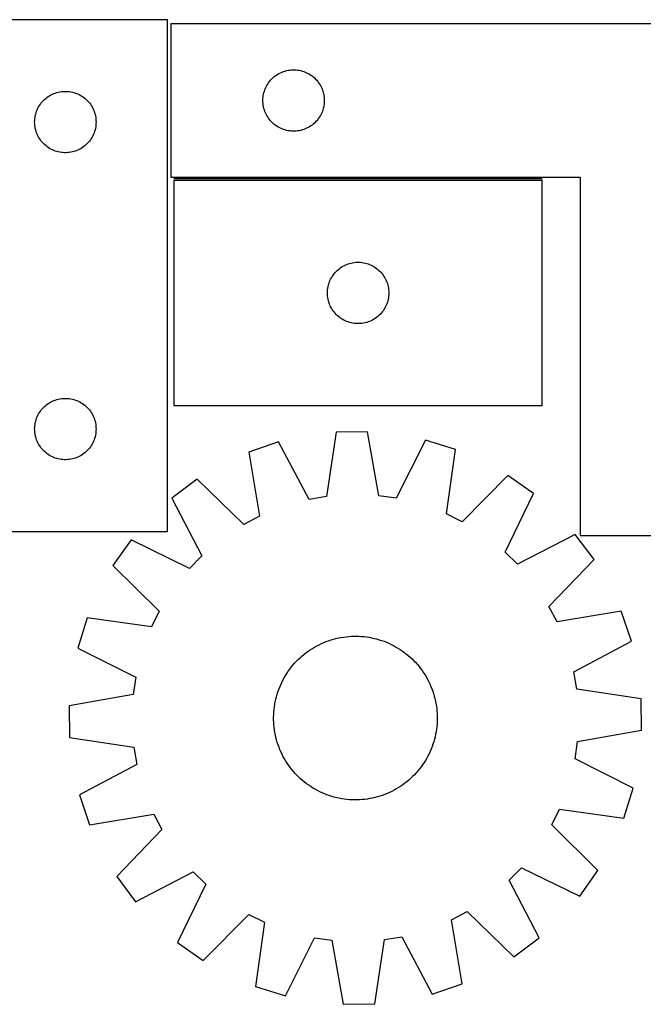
# Model space of a CAD drawing. Header units: millimetres. Extents: x 7 to 1491, y 7 to 490.
# Tile 3 of 6: x 486 to 791, y 9 to 490. Entities that reach past the tile are written whole.
import ezdxf

# ---------------------------------------------------------------- set-up
doc = ezdxf.new("R2010")
doc.units = ezdxf.units.MM
doc.layers.add('COMMON', color=5, linetype='CONTINUOUS', true_color=0x0000ff)
doc.layers.add('CUT', color=7, linetype='CONTINUOUS', true_color=0x000000)

msp = doc.modelspace()

# ---------------------------------------------------------------- linework, layer by layer
at = {"layer": 'COMMON'}
msp.add_line((741.194791, 412.037145), (561.194791, 412.037145), dxfattribs=at)
at = {"layer": 'CUT'}
for p, q in [((558.106044, 489.778839), (258.106044, 489.778839)), ((558.106044, 239.778839), (558.106044, 489.778839)), ((859.683005, 487.787145), (559.683005, 487.787145)), ((559.683005, 487.787145), (559.683005, 412.787145)), ((610.074107, 461.805352), (610.67979, 462.284734)), ((610.67979, 462.284734), (611.309349, 462.7323)), ((611.309349, 462.7323), (611.961113, 463.146864)), ((611.961113, 463.146864), (612.633353, 463.527327)), ((612.633353, 463.527327), (613.324289, 463.872679)), ((613.324289, 463.872679), (614.032086, 464.182004)), ((614.032086, 464.182004), (614.754869, 464.454483)), ((614.754869, 464.454483), (615.49072, 464.689393)), ((615.49072, 464.689393), (616.237689, 464.886111)), ((616.237689, 464.886111), (616.993793, 465.044114)), ((616.993793, 465.044114), (617.757029, 465.162985)), ((617.757029, 465.162985), (618.525373, 465.242408)), ((618.525373, 465.242408), (619.296786, 465.282172)), ((619.296786, 465.282172), (620.069223, 465.282172)), ((620.069223, 465.282172), (620.840637, 465.242408)), ((620.840637, 465.242408), (621.60898, 465.162985)), ((621.60898, 465.162985), (622.372216, 465.044114)), ((622.372216, 465.044114), (623.128321, 464.886111)), ((623.128321, 464.886111), (623.875289, 464.689393)), ((623.875289, 464.689393), (624.61114, 464.454483)), ((624.61114, 464.454483), (625.333923, 464.182004)), ((625.333923, 464.182004), (626.041721, 463.872679)), ((626.041721, 463.872679), (626.732656, 463.527327)), ((626.732656, 463.527327), (627.404897, 463.146864)), ((627.404897, 463.146864), (628.05666, 462.7323)), ((628.05666, 462.7323), (628.686219, 462.284734)), ((628.686219, 462.284734), (629.291902, 461.805352)), ((606.265698, 456.993552), (606.628726, 457.675366)), ((606.628726, 457.675366), (607.026371, 458.337588)), ((607.026371, 458.337588), (607.45758, 458.978461)), ((607.45758, 458.978461), (607.921208, 459.596287)), ((607.921208, 459.596287), (608.416026, 460.189427)), ((608.416026, 460.189427), (608.940722, 460.756307)), ((608.940722, 460.756307), (609.493905, 461.295425)), ((609.493905, 461.295425), (610.074107, 461.805352)), ((629.291902, 461.805352), (629.872105, 461.295425)), ((629.872105, 461.295425), (630.425287, 460.756307)), ((630.425287, 460.756307), (630.949984, 460.189427)), ((630.949984, 460.189427), (631.444802, 459.596287)), ((631.444802, 459.596287), (631.90843, 458.978461)), ((631.90843, 458.978461), (632.339638, 458.337588)), ((632.339638, 458.337588), (632.737283, 457.675366)), ((632.737283, 457.675366), (633.100311, 456.993552)), ((499.10283, 451.776428), (499.732388, 452.223995)), ((499.732388, 452.223995), (500.384152, 452.638559)), ((500.384152, 452.638559), (501.056393, 453.019021)), ((501.056393, 453.019021), (501.747328, 453.364373)), ((501.747328, 453.364373), (502.455126, 453.673699)), ((502.455126, 453.673699), (503.177908, 453.946178)), ((503.177908, 453.946178), (503.91376, 454.181088)), ((503.91376, 454.181088), (504.660728, 454.377805)), ((504.660728, 454.377805), (505.416833, 454.535809)), ((505.416833, 454.535809), (506.180069, 454.65468)), ((506.180069, 454.65468), (506.948412, 454.734102)), ((506.948412, 454.734102), (507.719825, 454.773866)), ((507.719825, 454.773866), (508.492263, 454.773866)), ((508.492263, 454.773866), (509.263676, 454.734102)), ((509.263676, 454.734102), (510.032019, 454.65468)), ((510.032019, 454.65468), (510.795256, 454.535809)), ((510.795256, 454.535809), (511.55136, 454.377805)), ((511.55136, 454.377805), (512.298329, 454.181088)), ((512.298329, 454.181088), (513.03418, 453.946178)), ((513.03418, 453.946178), (513.756963, 453.673699)), ((513.756963, 453.673699), (514.46476, 453.364373)), ((514.46476, 453.364373), (515.155695, 453.019021)), ((515.155695, 453.019021), (515.827936, 452.638559)), ((515.827936, 452.638559), (516.4797, 452.223995)), ((516.4797, 452.223995), (517.109258, 451.776428)), ((604.762507, 451.82946), (604.861686, 452.595504)), ((604.861686, 452.595504), (605.000169, 453.355426)), ((605.000169, 453.355426), (605.177589, 454.107212)), ((605.177589, 454.107212), (605.393474, 454.848867)), ((605.393474, 454.848867), (605.647252, 455.578426)), ((605.647252, 455.578426), (605.938251, 456.293954)), ((605.938251, 456.293954), (606.265698, 456.993552)), ((633.100311, 456.993552), (633.427758, 456.293954)), ((633.427758, 456.293954), (633.718757, 455.578426)), ((633.718757, 455.578426), (633.972535, 454.848867)), ((633.972535, 454.848867), (634.188421, 454.107212)), ((634.188421, 454.107212), (634.36584, 453.355426)), ((634.36584, 453.355426), (634.504323, 452.595504)), ((634.504323, 452.595504), (634.603503, 451.82946)), ((495.051766, 447.16706), (495.449411, 447.829282)), ((495.449411, 447.829282), (495.880619, 448.470156)), ((495.880619, 448.470156), (496.344247, 449.087982)), ((496.344247, 449.087982), (496.839065, 449.681121)), ((496.839065, 449.681121), (497.363761, 450.248002)), ((497.363761, 450.248002), (497.916944, 450.78712)), ((497.916944, 450.78712), (498.497146, 451.297046)), ((498.497146, 451.297046), (499.10283, 451.776428)), ((517.109258, 451.776428), (517.714942, 451.297046)), ((517.714942, 451.297046), (518.295144, 450.78712)), ((518.295144, 450.78712), (518.848327, 450.248002)), ((518.848327, 450.248002), (519.373023, 449.681121)), ((519.373023, 449.681121), (519.867841, 449.087982)), ((519.867841, 449.087982), (520.331469, 448.470156)), ((520.331469, 448.470156), (520.762678, 447.829282)), ((520.762678, 447.829282), (521.160323, 447.16706)), ((604.683005, 450.287145), (604.702893, 451.059326)), ((604.702893, 449.514964), (604.683005, 450.287145)), ((604.702893, 451.059326), (604.762507, 451.82946)), ((604.762507, 448.74483), (604.702893, 449.514964)), ((604.861686, 447.978786), (604.762507, 448.74483)), ((605.000169, 447.218864), (604.861686, 447.978786)), ((634.504323, 447.978786), (634.36584, 447.218864)), ((634.603503, 448.74483), (634.504323, 447.978786)), ((634.603503, 451.82946), (634.663116, 451.059326)), ((634.663116, 449.514964), (634.603503, 448.74483)), ((634.663116, 451.059326), (634.683005, 450.287145)), ((634.683005, 450.287145), (634.663116, 449.514964)), ((493.284726, 442.087198), (493.423209, 442.84712)), ((493.423209, 442.84712), (493.600628, 443.598906)), ((493.600628, 443.598906), (493.816513, 444.340562)), ((493.816513, 444.340562), (494.070292, 445.070121)), ((494.070292, 445.070121), (494.361291, 445.785648)), ((494.361291, 445.785648), (494.688738, 446.485246)), ((494.688738, 446.485246), (495.051766, 447.16706)), ((521.160323, 447.16706), (521.52335, 446.485246)), ((521.52335, 446.485246), (521.850798, 445.785648)), ((521.850798, 445.785648), (522.141796, 445.070121)), ((522.141796, 445.070121), (522.395575, 444.340562)), ((522.395575, 444.340562), (522.61146, 443.598906)), ((522.61146, 443.598906), (522.788879, 442.84712)), ((522.788879, 442.84712), (522.927363, 442.087198)), ((605.177589, 446.467078), (605.000169, 447.218864)), ((605.393474, 445.725422), (605.177589, 446.467078)), ((605.647252, 444.995864), (605.393474, 445.725422)), ((605.938251, 444.280336), (605.647252, 444.995864)), ((606.265698, 443.580738), (605.938251, 444.280336)), ((606.628726, 442.898924), (606.265698, 443.580738)), ((607.026371, 442.236702), (606.628726, 442.898924)), ((632.737283, 442.898924), (632.339638, 442.236702)), ((633.100311, 443.580738), (632.737283, 442.898924)), ((633.427758, 444.280336), (633.100311, 443.580738)), ((633.718757, 444.995864), (633.427758, 444.280336)), ((633.972535, 445.725422), (633.718757, 444.995864)), ((634.188421, 446.467078), (633.972535, 445.725422)), ((634.36584, 447.218864), (634.188421, 446.467078)), ((493.106044, 439.778839), (493.125933, 440.551021)), ((493.125933, 439.006658), (493.106044, 439.778839)), ((493.125933, 440.551021), (493.185546, 441.321154)), ((493.185546, 438.236524), (493.125933, 439.006658)), ((493.185546, 441.321154), (493.284726, 442.087198)), ((493.284726, 437.470481), (493.185546, 438.236524)), ((522.927363, 442.087198), (523.026542, 441.321154)), ((523.026542, 438.236524), (522.927363, 437.470481)), ((523.026542, 441.321154), (523.086155, 440.551021)), ((523.086155, 439.006658), (523.026542, 438.236524)), ((523.086155, 440.551021), (523.106044, 439.778839)), ((523.106044, 439.778839), (523.086155, 439.006658)), ((607.45758, 441.595828), (607.026371, 442.236702)), ((607.921208, 440.978003), (607.45758, 441.595828)), ((608.416026, 440.384863), (607.921208, 440.978003)), ((608.940722, 439.817983), (608.416026, 440.384863)), ((609.493905, 439.278864), (608.940722, 439.817983)), ((610.074107, 438.768938), (609.493905, 439.278864)), ((610.67979, 438.289556), (610.074107, 438.768938)), ((611.309349, 437.84199), (610.67979, 438.289556)), ((611.961113, 437.427426), (611.309349, 437.84199)), ((628.05666, 437.84199), (627.404897, 437.427426)), ((628.686219, 438.289556), (628.05666, 437.84199)), ((629.291902, 438.768938), (628.686219, 438.289556)), ((629.872105, 439.278864), (629.291902, 438.768938)), ((630.425287, 439.817983), (629.872105, 439.278864)), ((630.949984, 440.384863), (630.425287, 439.817983)), ((631.444802, 440.978003), (630.949984, 440.384863)), ((631.90843, 441.595828), (631.444802, 440.978003)), ((632.339638, 442.236702), (631.90843, 441.595828)), ((493.423209, 436.710558), (493.284726, 437.470481)), ((493.600628, 435.958773), (493.423209, 436.710558)), ((493.816513, 435.217117), (493.600628, 435.958773)), ((494.070292, 434.487558), (493.816513, 435.217117)), ((494.361291, 433.772031), (494.070292, 434.487558)), ((494.688738, 433.072433), (494.361291, 433.772031)), ((495.051766, 432.390618), (494.688738, 433.072433)), ((521.52335, 433.072433), (521.160323, 432.390618)), ((521.850798, 433.772031), (521.52335, 433.072433)), ((522.141796, 434.487558), (521.850798, 433.772031)), ((522.395575, 435.217117), (522.141796, 434.487558)), ((522.61146, 435.958773), (522.395575, 435.217117)), ((522.788879, 436.710558), (522.61146, 435.958773)), ((522.927363, 437.470481), (522.788879, 436.710558)), ((612.633353, 437.046963), (611.961113, 437.427426)), ((613.324289, 436.701611), (612.633353, 437.046963)), ((614.032086, 436.392285), (613.324289, 436.701611)), ((614.754869, 436.119807), (614.032086, 436.392285)), ((615.49072, 435.884897), (614.754869, 436.119807)), ((616.237689, 435.688179), (615.49072, 435.884897)), ((616.993793, 435.530176), (616.237689, 435.688179)), ((617.757029, 435.411305), (616.993793, 435.530176)), ((618.525373, 435.331882), (617.757029, 435.411305)), ((619.296786, 435.292118), (618.525373, 435.331882)), ((620.069223, 435.292118), (619.296786, 435.292118)), ((620.840637, 435.331882), (620.069223, 435.292118)), ((621.60898, 435.411305), (620.840637, 435.331882)), ((622.372216, 435.530176), (621.60898, 435.411305)), ((623.128321, 435.688179), (622.372216, 435.530176)), ((623.875289, 435.884897), (623.128321, 435.688179)), ((624.61114, 436.119807), (623.875289, 435.884897)), ((625.333923, 436.392285), (624.61114, 436.119807)), ((626.041721, 436.701611), (625.333923, 436.392285)), ((626.732656, 437.046963), (626.041721, 436.701611)), ((627.404897, 437.427426), (626.732656, 437.046963)), ((495.449411, 431.728397), (495.051766, 432.390618)), ((495.880619, 431.087523), (495.449411, 431.728397)), ((496.344247, 430.469697), (495.880619, 431.087523)), ((496.839065, 429.876558), (496.344247, 430.469697)), ((497.363761, 429.309677), (496.839065, 429.876558)), ((497.916944, 428.770559), (497.363761, 429.309677)), ((498.497146, 428.260633), (497.916944, 428.770559)), ((499.10283, 427.781251), (498.497146, 428.260633)), ((517.714942, 428.260633), (517.109258, 427.781251)), ((518.295144, 428.770559), (517.714942, 428.260633)), ((518.848327, 429.309677), (518.295144, 428.770559)), ((519.373023, 429.876558), (518.848327, 429.309677)), ((519.867841, 430.469697), (519.373023, 429.876558)), ((520.331469, 431.087523), (519.867841, 430.469697)), ((520.762678, 431.728397), (520.331469, 431.087523)), ((521.160323, 432.390618), (520.762678, 431.728397)), ((499.732388, 427.333684), (499.10283, 427.781251)), ((500.384152, 426.91912), (499.732388, 427.333684)), ((501.056393, 426.538657), (500.384152, 426.91912)), ((501.747328, 426.193305), (501.056393, 426.538657)), ((502.455126, 425.88398), (501.747328, 426.193305)), ((503.177908, 425.611501), (502.455126, 425.88398)), ((503.91376, 425.376591), (503.177908, 425.611501)), ((504.660728, 425.179874), (503.91376, 425.376591)), ((505.416833, 425.02187), (504.660728, 425.179874)), ((506.180069, 424.902999), (505.416833, 425.02187)), ((506.948412, 424.823577), (506.180069, 424.902999)), ((507.719825, 424.783812), (506.948412, 424.823577)), ((508.492263, 424.783812), (507.719825, 424.783812)), ((509.263676, 424.823577), (508.492263, 424.783812)), ((510.032019, 424.902999), (509.263676, 424.823577)), ((510.795256, 425.02187), (510.032019, 424.902999)), ((511.55136, 425.179874), (510.795256, 425.02187)), ((512.298329, 425.376591), (511.55136, 425.179874)), ((513.03418, 425.611501), (512.298329, 425.376591)), ((513.756963, 425.88398), (513.03418, 425.611501)), ((514.46476, 426.193305), (513.756963, 425.88398)), ((515.155695, 426.538657), (514.46476, 426.193305)), ((515.827936, 426.91912), (515.155695, 426.538657)), ((516.4797, 427.333684), (515.827936, 426.91912)), ((517.109258, 427.781251), (516.4797, 427.333684)), ((559.683005, 412.787145), (759.683005, 412.787145)), ((741.194791, 411.287144), (561.194791, 411.287144)), ((561.194791, 411.287144), (561.194791, 301.287144)), ((741.194791, 301.287144), (741.194791, 411.287144)), ((759.683005, 412.787145), (759.683005, 237.787145)), ((645.543872, 370.182003), (646.266655, 370.454482)), ((646.266655, 370.454482), (647.002506, 370.689392)), ((647.002506, 370.689392), (647.749475, 370.88611)), ((647.749475, 370.88611), (648.50558, 371.044113)), ((648.50558, 371.044113), (649.268816, 371.162984)), ((649.268816, 371.162984), (650.037159, 371.242407)), ((650.037159, 371.242407), (650.808572, 371.282171)), ((650.808572, 371.282171), (651.58101, 371.282171)), ((651.58101, 371.282171), (652.352423, 371.242407)), ((652.352423, 371.242407), (653.120766, 371.162984)), ((653.120766, 371.162984), (653.884002, 371.044113)), ((653.884002, 371.044113), (654.640107, 370.88611)), ((654.640107, 370.88611), (655.387075, 370.689392)), ((655.387075, 370.689392), (656.122927, 370.454482)), ((656.122927, 370.454482), (656.845709, 370.182003)), ((639.432994, 365.596286), (639.927812, 366.189426)), ((639.927812, 366.189426), (640.452508, 366.756306)), ((640.452508, 366.756306), (641.005691, 367.295424)), ((641.005691, 367.295424), (641.585893, 367.805351)), ((641.585893, 367.805351), (642.191577, 368.284733)), ((642.191577, 368.284733), (642.821135, 368.732299)), ((642.821135, 368.732299), (643.472899, 369.146863)), ((643.472899, 369.146863), (644.14514, 369.527326)), ((644.14514, 369.527326), (644.836075, 369.872678)), ((644.836075, 369.872678), (645.543872, 370.182003)), ((656.845709, 370.182003), (657.553507, 369.872678)), ((657.553507, 369.872678), (658.244442, 369.527326)), ((658.244442, 369.527326), (658.916683, 369.146863)), ((658.916683, 369.146863), (659.568447, 368.732299)), ((659.568447, 368.732299), (660.198005, 368.284733)), ((660.198005, 368.284733), (660.803689, 367.805351)), ((660.803689, 367.805351), (661.383891, 367.295424)), ((661.383891, 367.295424), (661.937074, 366.756306)), ((661.937074, 366.756306), (662.46177, 366.189426)), ((662.46177, 366.189426), (662.956588, 365.596286)), ((636.689375, 360.107211), (636.90526, 360.848866)), ((636.90526, 360.848866), (637.159039, 361.578425)), ((637.159039, 361.578425), (637.450037, 362.293953)), ((637.450037, 362.293953), (637.777485, 362.993551)), ((637.777485, 362.993551), (638.140512, 363.675365)), ((638.140512, 363.675365), (638.538157, 364.337587)), ((638.538157, 364.337587), (638.969366, 364.97846)), ((638.969366, 364.97846), (639.432994, 365.596286)), ((662.956588, 365.596286), (663.420216, 364.97846)), ((663.420216, 364.97846), (663.851424, 364.337587)), ((663.851424, 364.337587), (664.24907, 363.675365)), ((664.24907, 363.675365), (664.612097, 362.993551)), ((664.612097, 362.993551), (664.939544, 362.293953)), ((664.939544, 362.293953), (665.230543, 361.578425)), ((665.230543, 361.578425), (665.484322, 360.848866)), ((665.484322, 360.848866), (665.700207, 360.107211)), ((636.194791, 356.287144), (636.21468, 357.059325)), ((636.21468, 355.514963), (636.194791, 356.287144)), ((636.21468, 357.059325), (636.274293, 357.829459)), ((636.274293, 357.829459), (636.373472, 358.595503)), ((636.373472, 358.595503), (636.511956, 359.355425)), ((636.511956, 359.355425), (636.689375, 360.107211)), ((665.700207, 360.107211), (665.877626, 359.355425)), ((665.877626, 359.355425), (666.016109, 358.595503)), ((666.016109, 358.595503), (666.115289, 357.829459)), ((666.115289, 357.829459), (666.174902, 357.059325)), ((666.174902, 357.059325), (666.194791, 356.287144)), ((666.194791, 356.287144), (666.174902, 355.514963)), ((636.274293, 354.744829), (636.21468, 355.514963)), ((636.373472, 353.978785), (636.274293, 354.744829)), ((636.511956, 353.218863), (636.373472, 353.978785)), ((636.689375, 352.467077), (636.511956, 353.218863)), ((636.90526, 351.725421), (636.689375, 352.467077)), ((637.159039, 350.995863), (636.90526, 351.725421)), ((665.484322, 351.725421), (665.230543, 350.995863)), ((665.700207, 352.467077), (665.484322, 351.725421)), ((665.877626, 353.218863), (665.700207, 352.467077)), ((666.016109, 353.978785), (665.877626, 353.218863)), ((666.115289, 354.744829), (666.016109, 353.978785)), ((666.174902, 355.514963), (666.115289, 354.744829)), ((637.450037, 350.280335), (637.159039, 350.995863)), ((637.777485, 349.580737), (637.450037, 350.280335)), ((638.140512, 348.898923), (637.777485, 349.580737)), ((638.538157, 348.236701), (638.140512, 348.898923)), ((638.969366, 347.595827), (638.538157, 348.236701)), ((639.432994, 346.978002), (638.969366, 347.595827)), ((639.927812, 346.384862), (639.432994, 346.978002)), ((640.452508, 345.817982), (639.927812, 346.384862)), ((662.46177, 346.384862), (661.937074, 345.817982)), ((662.956588, 346.978002), (662.46177, 346.384862)), ((663.420216, 347.595827), (662.956588, 346.978002)), ((663.851424, 348.236701), (663.420216, 347.595827)), ((664.24907, 348.898923), (663.851424, 348.236701)), ((664.612097, 349.580737), (664.24907, 348.898923)), ((664.939544, 350.280335), (664.612097, 349.580737)), ((665.230543, 350.995863), (664.939544, 350.280335)), ((641.005691, 345.278863), (640.452508, 345.817982)), ((641.585893, 344.768937), (641.005691, 345.278863)), ((642.191577, 344.289555), (641.585893, 344.768937)), ((642.821135, 343.841989), (642.191577, 344.289555)), ((643.472899, 343.427425), (642.821135, 343.841989)), ((644.14514, 343.046962), (643.472899, 343.427425)), ((644.836075, 342.70161), (644.14514, 343.046962)), ((645.543872, 342.392284), (644.836075, 342.70161)), ((646.266655, 342.119806), (645.543872, 342.392284)), ((647.002506, 341.884896), (646.266655, 342.119806)), ((647.749475, 341.688178), (647.002506, 341.884896)), ((648.50558, 341.530175), (647.749475, 341.688178)), ((654.640107, 341.688178), (653.884002, 341.530175)), ((655.387075, 341.884896), (654.640107, 341.688178)), ((656.122927, 342.119806), (655.387075, 341.884896)), ((656.845709, 342.392284), (656.122927, 342.119806)), ((657.553507, 342.70161), (656.845709, 342.392284)), ((658.244442, 343.046962), (657.553507, 342.70161)), ((658.916683, 343.427425), (658.244442, 343.046962)), ((659.568447, 343.841989), (658.916683, 343.427425)), ((660.198005, 344.289555), (659.568447, 343.841989)), ((660.803689, 344.768937), (660.198005, 344.289555)), ((661.383891, 345.278863), (660.803689, 344.768937)), ((661.937074, 345.817982), (661.383891, 345.278863)), ((649.268816, 341.411304), (648.50558, 341.530175)), ((650.037159, 341.331881), (649.268816, 341.411304)), ((650.808572, 341.292117), (650.037159, 341.331881)), ((651.58101, 341.292117), (650.808572, 341.292117)), ((652.352423, 341.331881), (651.58101, 341.292117)), ((653.120766, 341.411304), (652.352423, 341.331881)), ((653.884002, 341.530175), (653.120766, 341.411304)), ((501.056393, 303.019021), (501.747328, 303.364373)), ((501.747328, 303.364373), (502.455126, 303.673699)), ((502.455126, 303.673699), (503.177908, 303.946178)), ((503.177908, 303.946178), (503.91376, 304.181088)), ((503.91376, 304.181088), (504.660728, 304.377805)), ((504.660728, 304.377805), (505.416833, 304.535809)), ((505.416833, 304.535809), (506.180069, 304.65468)), ((506.180069, 304.65468), (506.948412, 304.734102)), ((506.948412, 304.734102), (507.719825, 304.773866)), ((507.719825, 304.773866), (508.492263, 304.773866)), ((508.492263, 304.773866), (509.263676, 304.734102)), ((509.263676, 304.734102), (510.032019, 304.65468)), ((510.032019, 304.65468), (510.795256, 304.535809)), ((510.795256, 304.535809), (511.55136, 304.377805)), ((511.55136, 304.377805), (512.298329, 304.181088)), ((512.298329, 304.181088), (513.03418, 303.946178)), ((513.03418, 303.946178), (513.756963, 303.673699)), ((513.756963, 303.673699), (514.46476, 303.364373)), ((514.46476, 303.364373), (515.155695, 303.019021)), ((495.449411, 297.829282), (495.880619, 298.470156)), ((495.880619, 298.470156), (496.344247, 299.087982)), ((496.344247, 299.087982), (496.839065, 299.681121)), ((496.839065, 299.681121), (497.363761, 300.248002)), ((497.363761, 300.248002), (497.916944, 300.78712)), ((497.916944, 300.78712), (498.497146, 301.297046)), ((498.497146, 301.297046), (499.10283, 301.776428)), ((499.10283, 301.776428), (499.732388, 302.223995)), ((499.732388, 302.223995), (500.384152, 302.638559)), ((500.384152, 302.638559), (501.056393, 303.019021)), ((515.155695, 303.019021), (515.827936, 302.638559)), ((515.827936, 302.638559), (516.4797, 302.223995)), ((516.4797, 302.223995), (517.109258, 301.776428)), ((517.109258, 301.776428), (517.714942, 301.297046)), ((517.714942, 301.297046), (518.295144, 300.78712)), ((518.295144, 300.78712), (518.848327, 300.248002)), ((518.848327, 300.248002), (519.373023, 299.681121)), ((519.373023, 299.681121), (519.867841, 299.087982)), ((519.867841, 299.087982), (520.331469, 298.470156)), ((520.331469, 298.470156), (520.762678, 297.829282)), ((561.194791, 301.287144), (741.194791, 301.287144)), ((493.423209, 292.84712), (493.600628, 293.598906)), ((493.600628, 293.598906), (493.816513, 294.340562)), ((493.816513, 294.340562), (494.070292, 295.070121)), ((494.070292, 295.070121), (494.361291, 295.785648)), ((494.361291, 295.785648), (494.688738, 296.485246)), ((494.688738, 296.485246), (495.051766, 297.16706)), ((495.051766, 297.16706), (495.449411, 297.829282)), ((520.762678, 297.829282), (521.160323, 297.16706)), ((521.160323, 297.16706), (521.52335, 296.485246)), ((521.52335, 296.485246), (521.850798, 295.785648)), ((521.850798, 295.785648), (522.141796, 295.070121)), ((522.141796, 295.070121), (522.395575, 294.340562)), ((522.395575, 294.340562), (522.61146, 293.598906)), ((522.61146, 293.598906), (522.788879, 292.84712)), ((493.106044, 289.778839), (493.125933, 290.551021)), ((493.125933, 289.006658), (493.106044, 289.778839)), ((493.125933, 290.551021), (493.185546, 291.321154)), ((493.185546, 288.236524), (493.125933, 289.006658)), ((493.185546, 291.321154), (493.284726, 292.087198)), ((493.284726, 292.087198), (493.423209, 292.84712)), ((522.788879, 292.84712), (522.927363, 292.087198)), ((522.927363, 292.087198), (523.026542, 291.321154)), ((523.026542, 291.321154), (523.086155, 290.551021)), ((523.086155, 289.006658), (523.026542, 288.236524)), ((523.086155, 290.551021), (523.106044, 289.778839)), ((523.106044, 289.778839), (523.086155, 289.006658)), ((493.284726, 287.470481), (493.185546, 288.236524)), ((493.423209, 286.710558), (493.284726, 287.470481)), ((493.600628, 285.958773), (493.423209, 286.710558)), ((493.816513, 285.217117), (493.600628, 285.958773)), ((494.070292, 284.487558), (493.816513, 285.217117)), ((494.361291, 283.772031), (494.070292, 284.487558)), ((522.141796, 284.487558), (521.850798, 283.772031)), ((522.395575, 285.217117), (522.141796, 284.487558)), ((522.61146, 285.958773), (522.395575, 285.217117)), ((522.788879, 286.710558), (522.61146, 285.958773)), ((522.927363, 287.470481), (522.788879, 286.710558)), ((523.026542, 288.236524), (522.927363, 287.470481)), ((640.460207, 288.256793), (635.708681, 256.849823)), ((655.845065, 288.448292), (640.460207, 288.256793)), ((661.37686, 257.169321), (655.845065, 288.448292)), ((684.085935, 284.335008), (669.861678, 255.933507)), ((698.776982, 279.762952), (684.085935, 284.335008)), ((494.688738, 283.072433), (494.361291, 283.772031)), ((495.051766, 282.390618), (494.688738, 283.072433)), ((495.449411, 281.728397), (495.051766, 282.390618)), ((495.880619, 281.087523), (495.449411, 281.728397)), ((496.344247, 280.469697), (495.880619, 281.087523)), ((496.839065, 279.876558), (496.344247, 280.469697)), ((497.363761, 279.309677), (496.839065, 279.876558)), ((497.916944, 278.770559), (497.363761, 279.309677)), ((518.848327, 279.309677), (518.295144, 278.770559)), ((519.373023, 279.876558), (518.848327, 279.309677)), ((519.867841, 280.469697), (519.373023, 279.876558)), ((520.331469, 281.087523), (519.867841, 280.469697)), ((520.762678, 281.728397), (520.331469, 281.087523)), ((521.160323, 282.390618), (520.762678, 281.728397)), ((521.52335, 283.072433), (521.160323, 282.390618)), ((521.850798, 283.772031), (521.52335, 283.072433)), ((612.330469, 283.441849), (597.757775, 278.505539)), ((627.257252, 255.403199), (612.330469, 283.441849)), ((694.372297, 248.305465), (698.776982, 279.762952)), ((498.497146, 278.260633), (497.916944, 278.770559)), ((499.10283, 277.781251), (498.497146, 278.260633)), ((499.732388, 277.333684), (499.10283, 277.781251)), ((500.384152, 276.91912), (499.732388, 277.333684)), ((501.056393, 276.538657), (500.384152, 276.91912)), ((501.747328, 276.193305), (501.056393, 276.538657)), ((502.455126, 275.88398), (501.747328, 276.193305)), ((503.177908, 275.611501), (502.455126, 275.88398)), ((503.91376, 275.376591), (503.177908, 275.611501)), ((504.660728, 275.179874), (503.91376, 275.376591)), ((505.416833, 275.02187), (504.660728, 275.179874)), ((506.180069, 274.902999), (505.416833, 275.02187)), ((506.948412, 274.823577), (506.180069, 274.902999)), ((507.719825, 274.783812), (506.948412, 274.823577)), ((508.492263, 274.783812), (507.719825, 274.783812)), ((509.263676, 274.823577), (508.492263, 274.783812)), ((510.032019, 274.902999), (509.263676, 274.823577)), ((510.795256, 275.02187), (510.032019, 274.902999)), ((511.55136, 275.179874), (510.795256, 275.02187)), ((512.298329, 275.376591), (511.55136, 275.179874)), ((513.03418, 275.611501), (512.298329, 275.376591)), ((513.756963, 275.88398), (513.03418, 275.611501)), ((514.46476, 276.193305), (513.756963, 275.88398)), ((515.155695, 276.538657), (514.46476, 276.193305)), ((515.827936, 276.91912), (515.155695, 276.538657)), ((516.4797, 277.333684), (515.827936, 276.91912)), ((517.109258, 277.781251), (516.4797, 277.333684)), ((517.714942, 278.260633), (517.109258, 277.781251)), ((518.295144, 278.770559), (517.714942, 278.260633)), ((597.757775, 278.505539), (602.944093, 247.167434)), ((572.492705, 265.233689), (560.158653, 256.03577)), ((595.353338, 243.179978), (572.492705, 265.233689)), ((724.36457, 267.124079), (702.059951, 244.508183)), ((736.923743, 258.236012), (724.36457, 267.124079)), ((560.158653, 256.03577), (574.775141, 227.834121)), ((635.708681, 256.849823), (627.257252, 255.403199)), ((669.861678, 255.933507), (661.37686, 257.169321)), ((723.013741, 229.679286), (736.923743, 258.236012)), ((602.944093, 247.167434), (595.353338, 243.179978)), ((702.059951, 244.508183), (694.372297, 248.305465)), ((458.106044, 239.778839), (558.106044, 239.778839)), ((757.353359, 238.308729), (729.15171, 223.69224)), ((766.551278, 225.974677), (757.353359, 238.308729)), ((759.683005, 237.787145), (859.683005, 237.787145)), ((540.23137, 235.606154), (531.343303, 223.046981)), ((568.788096, 221.696152), (540.23137, 235.606154)), ((574.775141, 227.834121), (568.788096, 221.696152)), ((729.15171, 223.69224), (723.013741, 229.679286)), ((531.343303, 223.046981), (553.959199, 200.742362)), ((744.497567, 203.114044), (766.551278, 225.974677)), ((748.485023, 195.523289), (744.497567, 203.114044)), ((518.704429, 197.459392), (514.132373, 182.768346)), ((550.161917, 193.054708), (518.704429, 197.459392)), ((553.959199, 200.742362), (550.161917, 193.054708)), ((779.823129, 200.709606), (748.485023, 195.523289)), ((784.759438, 186.136913), (779.823129, 200.709606)), ((640.37614, 187.426398), (641.601191, 187.706143)), ((641.601191, 187.706143), (642.834424, 187.94727)), ((642.834424, 187.94727), (644.074623, 188.149541)), ((644.074623, 188.149541), (645.320564, 188.312757)), ((645.320564, 188.312757), (646.571016, 188.436756)), ((646.571016, 188.436756), (647.824746, 188.521416)), ((647.824746, 188.521416), (649.080517, 188.566654)), ((649.080517, 188.566654), (650.337089, 188.572425)), ((650.337089, 188.572425), (651.593223, 188.538724)), ((651.593223, 188.538724), (652.847677, 188.465582)), ((652.847677, 188.465582), (654.099216, 188.353074)), ((654.099216, 188.353074), (655.346603, 188.201309)), ((655.346603, 188.201309), (656.588607, 188.010438)), ((656.588607, 188.010438), (657.824004, 187.780649)), ((657.824004, 187.780649), (659.051572, 187.512168)), ((628.836129, 182.584158), (629.914776, 183.228772)), ((629.914776, 183.228772), (631.013138, 183.839188)), ((631.013138, 183.839188), (632.130132, 184.414802)), ((632.130132, 184.414802), (633.264655, 184.955046)), ((633.264655, 184.955046), (634.415588, 185.459387)), ((634.415588, 185.459387), (635.581795, 185.927328)), ((635.581795, 185.927328), (636.762125, 186.358406)), ((636.762125, 186.358406), (637.955413, 186.752197)), ((637.955413, 186.752197), (639.160481, 187.108311)), ((639.160481, 187.108311), (640.37614, 187.426398)), ((659.051572, 187.512168), (660.270102, 187.205261)), ((660.270102, 187.205261), (661.47839, 186.86023)), ((661.47839, 186.86023), (662.675245, 186.477417)), ((662.675245, 186.477417), (663.859484, 186.057198)), ((663.859484, 186.057198), (665.02994, 185.599989)), ((665.02994, 185.599989), (666.185457, 185.10624)), ((666.185457, 185.10624), (667.324895, 184.57644)), ((667.324895, 184.57644), (668.447128, 184.01111)), ((668.447128, 184.01111), (669.551051, 183.410809)), ((669.551051, 183.410809), (670.635573, 182.776129)), ((756.720788, 171.21013), (784.759438, 186.136913)), ((514.132373, 182.768346), (542.533874, 168.544089)), ((621.924344, 177.171803), (622.836395, 178.036192)), ((622.836395, 178.036192), (623.775147, 178.871507)), ((623.775147, 178.871507), (624.739674, 179.676923)), ((624.739674, 179.676923), (625.729024, 180.451645)), ((625.729024, 180.451645), (626.74222, 181.194909)), ((626.74222, 181.194909), (627.778262, 181.90598)), ((627.778262, 181.90598), (628.836129, 182.584158)), ((670.635573, 182.776129), (671.699625, 182.107696)), ((671.699625, 182.107696), (672.742155, 181.406171)), ((672.742155, 181.406171), (673.762135, 180.672246)), ((673.762135, 180.672246), (674.758559, 179.906644)), ((674.758559, 179.906644), (675.730443, 179.110121)), ((675.730443, 179.110121), (676.676828, 178.283464)), ((676.676828, 178.283464), (677.59678, 177.427488)), ((617.795136, 172.444546), (618.560738, 173.44097)), ((618.560738, 173.44097), (619.357261, 174.412854)), ((619.357261, 174.412854), (620.183918, 175.359239)), ((620.183918, 175.359239), (621.039894, 176.279191)), ((621.039894, 176.279191), (621.924344, 177.171803)), ((677.59678, 177.427488), (678.489392, 176.543038)), ((678.489392, 176.543038), (679.353781, 175.630987)), ((679.353781, 175.630987), (680.189096, 174.692235)), ((680.189096, 174.692235), (680.994512, 173.727708)), ((680.994512, 173.727708), (681.769234, 172.738358)), ((542.533874, 168.544089), (541.29806, 160.059271)), ((615.056573, 168.233462), (615.691253, 169.317984)), ((615.691253, 169.317984), (616.359685, 170.382035)), ((616.359685, 170.382035), (617.061211, 171.424566)), ((617.061211, 171.424566), (617.795136, 172.444546)), ((681.769234, 172.738358), (682.512498, 171.725162)), ((682.512498, 171.725162), (683.223569, 170.689119)), ((683.223569, 170.689119), (683.901747, 169.631253)), ((683.901747, 169.631253), (684.546361, 168.552606)), ((684.546361, 168.552606), (685.156777, 167.454244)), ((758.167412, 162.758701), (756.720788, 171.21013)), ((612.410184, 162.541895), (612.867393, 163.712351)), ((612.867393, 163.712351), (613.361142, 164.867868)), ((613.361142, 164.867868), (613.890942, 166.007305)), ((613.890942, 166.007305), (614.456272, 167.129539)), ((614.456272, 167.129539), (615.056573, 168.233462)), ((685.156777, 167.454244), (685.732391, 166.33725)), ((685.732391, 166.33725), (686.272635, 165.202726)), ((686.272635, 165.202726), (686.776976, 164.051794)), ((686.776976, 164.051794), (687.244917, 162.885587)), ((541.29806, 160.059271), (510.01909, 154.527476)), ((610.955214, 157.733983), (611.262121, 158.952513)), ((611.262121, 158.952513), (611.607151, 160.160801)), ((611.607151, 160.160801), (611.989965, 161.357656)), ((611.989965, 161.357656), (612.410184, 162.541895)), ((687.244917, 162.885587), (687.675995, 161.705257)), ((687.675995, 161.705257), (688.069786, 160.511969)), ((688.069786, 160.511969), (688.425901, 159.306901)), ((688.425901, 159.306901), (688.743987, 158.091242)), ((789.574382, 158.007175), (758.167412, 162.758701)), ((510.01909, 154.527476), (510.210589, 139.142617)), ((610.114308, 152.781627), (610.266073, 154.029014)), ((610.266073, 154.029014), (610.456944, 155.271018)), ((610.456944, 155.271018), (610.686733, 156.506414)), ((610.686733, 156.506414), (610.955214, 157.733983)), ((688.743987, 158.091242), (689.023732, 156.866191)), ((689.023732, 156.866191), (689.264859, 155.632957)), ((689.264859, 155.632957), (689.46713, 154.392759)), ((689.46713, 154.392759), (689.630346, 153.146818)), ((789.765881, 142.622317), (789.574382, 158.007175)), ((609.894956, 149.0195), (609.928658, 150.275633)), ((609.928658, 150.275633), (610.001799, 151.530088)), ((610.001799, 151.530088), (610.114308, 152.781627)), ((689.630346, 153.146818), (689.754345, 151.896366)), ((689.754345, 151.896366), (689.839005, 150.642636)), ((689.839005, 150.642636), (689.884243, 149.386865)), ((689.884243, 149.386865), (689.890014, 148.130293)), ((609.900727, 147.762928), (609.894956, 149.0195)), ((609.945966, 146.507157), (609.900727, 147.762928)), ((610.030626, 145.253427), (609.945966, 146.507157)), ((610.154625, 144.002975), (610.030626, 145.253427)), ((689.670663, 144.368166), (689.518898, 143.120779)), ((689.783172, 145.619704), (689.670663, 144.368166)), ((689.856313, 146.874159), (689.783172, 145.619704)), ((689.890014, 148.130293), (689.856313, 146.874159)), ((610.317841, 142.757034), (610.154625, 144.002975)), ((610.520112, 141.516835), (610.317841, 142.757034)), ((610.761239, 140.283602), (610.520112, 141.516835)), ((611.040984, 139.058551), (610.761239, 140.283602)), ((689.098238, 140.643378), (688.829757, 139.41581)), ((689.328027, 141.878774), (689.098238, 140.643378)), ((689.518898, 143.120779), (689.328027, 141.878774)), ((758.48691, 137.090522), (789.765881, 142.622317)), ((510.210589, 139.142617), (541.617559, 134.391091)), ((611.35907, 137.842892), (611.040984, 139.058551)), ((611.715185, 136.637823), (611.35907, 137.842892)), ((612.108975, 135.444536), (611.715185, 136.637823)), ((612.540054, 134.264206), (612.108975, 135.444536)), ((687.795006, 135.792137), (687.374787, 134.607897)), ((688.17782, 136.988991), (687.795006, 135.792137)), ((688.52285, 138.19728), (688.17782, 136.988991)), ((688.829757, 139.41581), (688.52285, 138.19728)), ((757.251096, 128.605704), (758.48691, 137.090522)), ((541.617559, 134.391091), (543.064183, 125.939663)), ((613.007995, 133.097999), (612.540054, 134.264206)), ((613.512336, 131.947066), (613.007995, 133.097999)), ((614.05258, 130.812543), (613.512336, 131.947066)), ((614.628194, 129.695549), (614.05258, 130.812543)), ((685.328699, 130.020253), (684.728398, 128.916331)), ((685.894029, 131.142487), (685.328699, 130.020253)), ((686.423829, 132.281925), (685.894029, 131.142487)), ((686.917578, 133.437442), (686.423829, 132.281925)), ((687.374787, 134.607897), (686.917578, 133.437442)), ((543.064183, 125.939663), (515.025533, 111.01288)), ((615.23861, 128.597187), (614.628194, 129.695549)), ((615.883224, 127.51854), (615.23861, 128.597187)), ((616.561402, 126.460673), (615.883224, 127.51854)), ((617.272473, 125.424631), (616.561402, 126.460673)), ((618.015737, 124.411435), (617.272473, 125.424631)), ((682.72376, 125.725227), (681.989835, 124.705247)), ((683.425286, 126.767757), (682.72376, 125.725227)), ((684.093718, 127.831808), (683.425286, 126.767757)), ((684.728398, 128.916331), (684.093718, 127.831808)), ((785.652597, 114.381447), (757.251096, 128.605704)), ((618.790459, 123.422085), (618.015737, 124.411435)), ((619.595874, 122.457558), (618.790459, 123.422085)), ((620.431189, 121.518806), (619.595874, 122.457558)), ((621.295579, 120.606755), (620.431189, 121.518806)), ((622.188191, 119.722305), (621.295579, 120.606755)), ((678.745077, 120.870601), (677.860627, 119.97799)), ((679.601053, 121.790554), (678.745077, 120.870601)), ((680.42771, 122.736939), (679.601053, 121.790554)), ((681.224233, 123.708823), (680.42771, 122.736939)), ((681.989835, 124.705247), (681.224233, 123.708823)), ((623.108143, 118.866329), (622.188191, 119.722305)), ((624.054528, 118.039672), (623.108143, 118.866329)), ((625.026412, 117.243149), (624.054528, 118.039672)), ((626.022836, 116.477547), (625.026412, 117.243149)), ((627.042816, 115.743621), (626.022836, 116.477547)), ((628.085346, 115.042096), (627.042816, 115.743621)), ((673.042751, 115.954884), (672.006709, 115.243813)), ((674.055947, 116.698148), (673.042751, 115.954884)), ((675.045297, 117.472869), (674.055947, 116.698148)), ((676.009824, 118.278285), (675.045297, 117.472869)), ((676.948576, 119.1136), (676.009824, 118.278285)), ((677.860627, 119.97799), (676.948576, 119.1136)), ((515.025533, 111.01288), (519.961842, 96.440186)), ((629.149398, 114.373664), (628.085346, 115.042096)), ((630.23392, 113.738984), (629.149398, 114.373664)), ((631.337842, 113.138683), (630.23392, 113.738984)), ((632.460076, 112.573353), (631.337842, 113.138683)), ((633.599514, 112.043553), (632.460076, 112.573353)), ((634.755031, 111.549804), (633.599514, 112.043553)), ((635.925487, 111.092595), (634.755031, 111.549804)), ((637.109726, 110.672376), (635.925487, 111.092595)), ((638.30658, 110.289562), (637.109726, 110.672376)), ((663.022846, 110.791386), (661.829558, 110.397596)), ((664.203176, 111.222465), (663.022846, 110.791386)), ((665.369383, 111.690406), (664.203176, 111.222465)), ((666.520316, 112.194747), (665.369383, 111.690406)), ((667.654839, 112.734991), (666.520316, 112.194747)), ((668.771833, 113.310605), (667.654839, 112.734991)), ((669.870195, 113.92102), (668.771833, 113.310605)), ((670.948842, 114.565635), (669.870195, 113.92102)), ((672.006709, 115.243813), (670.948842, 114.565635)), ((781.080542, 99.6904), (785.652597, 114.381447)), ((639.514869, 109.944532), (638.30658, 110.289562)), ((640.733399, 109.637625), (639.514869, 109.944532)), ((641.960967, 109.369144), (640.733399, 109.637625)), ((643.196364, 109.139355), (641.960967, 109.369144)), ((644.438368, 108.948483), (643.196364, 109.139355)), ((645.685755, 108.796719), (644.438368, 108.948483)), ((646.937293, 108.68421), (645.685755, 108.796719)), ((648.191748, 108.611069), (646.937293, 108.68421)), ((649.447882, 108.577367), (648.191748, 108.611069)), ((650.704454, 108.583138), (649.447882, 108.577367)), ((651.960225, 108.628376), (650.704454, 108.583138)), ((653.213955, 108.713037), (651.960225, 108.628376)), ((654.464407, 108.837036), (653.213955, 108.713037)), ((655.710348, 109.000252), (654.464407, 108.837036)), ((656.950546, 109.202523), (655.710348, 109.000252)), ((658.18378, 109.44365), (656.950546, 109.202523)), ((659.408831, 109.723395), (658.18378, 109.44365)), ((660.62449, 110.041481), (659.408831, 109.723395)), ((661.829558, 110.397596), (660.62449, 110.041481)), ((519.961842, 96.440186), (551.299948, 101.626504)), ((551.299948, 101.626504), (555.287404, 94.035749)), ((745.825772, 96.407431), (749.623054, 104.095084)), ((749.623054, 104.095084), (781.080542, 99.6904)), ((768.441668, 74.102812), (745.825772, 96.407431)), ((555.287404, 94.035749), (533.233693, 71.175115)), ((542.431612, 58.841064), (570.633261, 73.457552)), ((570.633261, 73.457552), (576.77123, 67.470507)), ((725.00983, 69.315672), (730.996875, 75.453641)), ((730.996875, 75.453641), (759.553601, 61.543639)), ((759.553601, 61.543639), (768.441668, 74.102812)), ((533.233693, 71.175115), (542.431612, 58.841064)), ((576.77123, 67.470507), (562.861228, 38.913781)), ((739.626318, 41.114023), (725.00983, 69.315672)), ((696.840878, 49.982359), (704.431633, 53.969815)), ((704.431633, 53.969815), (727.292266, 31.916104)), ((575.420401, 30.025714), (597.72502, 52.64161)), ((597.72502, 52.64161), (605.412674, 48.844328)), ((605.412674, 48.844328), (601.007989, 17.38684)), ((702.027195, 18.644253), (696.840878, 49.982359)), ((562.861228, 38.913781), (575.420401, 30.025714)), ((615.699036, 12.814784), (629.923293, 41.216285)), ((629.923293, 41.216285), (638.408111, 39.980471)), ((638.408111, 39.980471), (643.939906, 8.701501)), ((659.324764, 8.893), (664.07629, 40.29997)), ((664.07629, 40.29997), (672.527719, 41.746594)), ((672.527719, 41.746594), (687.454502, 13.707944)), ((727.292266, 31.916104), (739.626318, 41.114023)), ((601.007989, 17.38684), (615.699036, 12.814784)), ((687.454502, 13.707944), (702.027195, 18.644253)), ((643.939906, 8.701501), (659.324764, 8.893))]:
    msp.add_line(p, q, dxfattribs=at)

doc.saveas('drawing.dxf')
